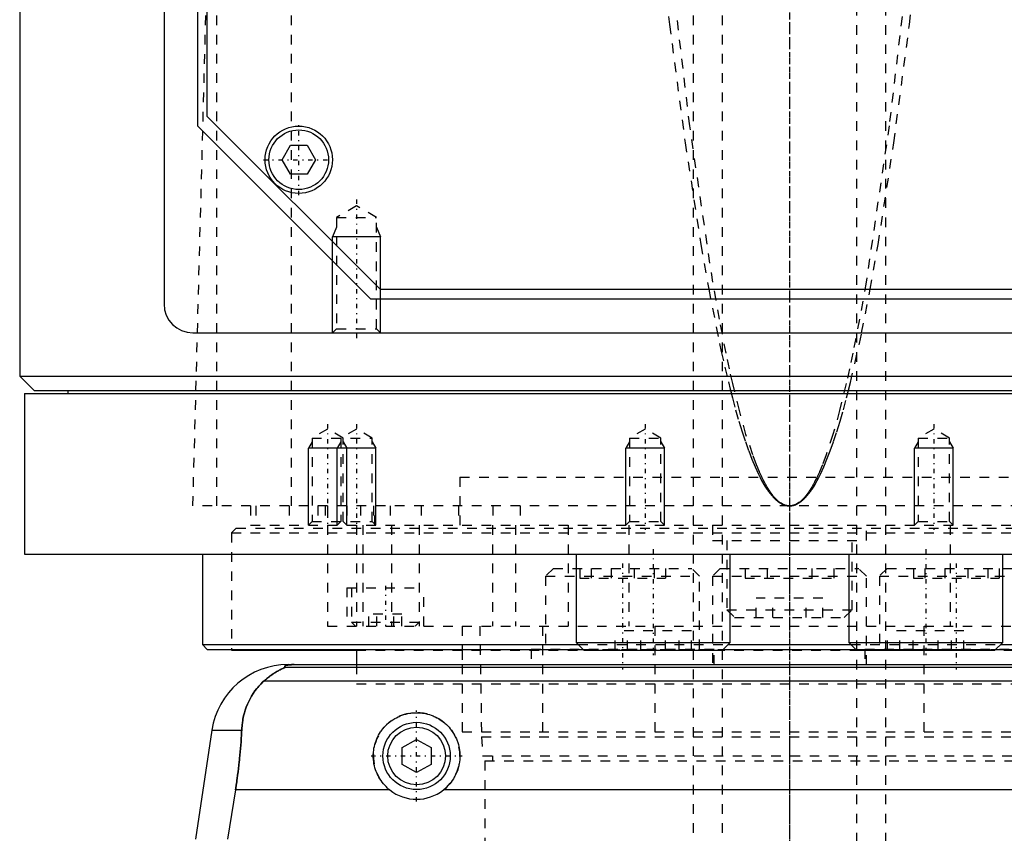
# Model space of a CAD drawing. Extents: x -90 to 90, y -137 to 442.
# Tile 3 of 9: x -80 to 22, y -18 to 67. Entities that reach past the tile are written whole.
import ezdxf

# ---------------------------------------------------------------- set-up
doc = ezdxf.new("R2010")
doc.units = 0
doc.linetypes.add('CENTER', pattern=[1.5, 0.45, -0.5, 0.05, -0.5])
doc.linetypes.add('DASHED', pattern=[2, 1, -1])
for name, color, linetype in [('AM_0', 7, 'CONTINUOUS'), ('AM_10', 7, 'CONTINUOUS'), ('AM_3', 7, 'DASHED'), ('AM_7', 7, 'CENTER')]:
    doc.layers.add(name, color=color, linetype=linetype)

msp = doc.modelspace()

# ---------------------------------------------------------------- linework, layer by layer
at = {"layer": 'AM_0', "color": 7, "linetype": 'CONTINUOUS'}
for p, q in [((-65, 292.5), (-65, 37.5)), ((-80, 291.5), (-80, 30)), ((-61.5, 56), (-61.5, 141.02)), ((-60.5, 57), (-60.5, 139.35)), ((-42.5, 39), (-60.5, 57)), ((-43.5, 38), (-61.5, 56)), ((-52.73, 52.5), (-51.87, 54)), ((-51.87, 54), (-50.13, 54)), ((-50.13, 54), (-49.27, 52.5)), ((-51.87, 51), (-52.73, 52.5)), ((-49.27, 52.5), (-50.13, 51)), ((-50.13, 51), (-51.87, 51)), ((42.5, 39), (-42.5, 39)), ((43.5, 38), (-43.5, 38)), ((-62, 34.5), (62, 34.5)), ((-80, 30), (-78.5, 28.5)), ((-80, 30), (80, 30)), ((-79.5, 28.2), (-79.5, 11.5)), ((-79.5, 28.2), (79.5, 28.2)), ((-78.5, 28.5), (78.5, 28.5)), ((-75, 28.5), (-75, 28.2)), ((-79.5, 11.5), (79.5, 11.5)), ((-61, 11.5), (-61, 2.08)), ((-22.16, 11.5), (-22.16, 2.3)), ((-6.16, 2.3), (-6.16, 11.5)), ((6.16, 11.5), (6.16, 2.3)), ((22.16, 2.3), (22.16, 11.5)), ((-61, 2.08), (-60.5, 1.58)), ((-61, 2.08), (-21.94, 2.08)), ((-22.16, 2.3), (-21.36, 1.5)), ((-22.16, 2.3), (-6.16, 2.3)), ((-6.96, 1.5), (-6.16, 2.3)), ((-6.38, 2.08), (6.38, 2.08)), ((6.16, 2.3), (6.96, 1.5)), ((6.16, 2.3), (22.16, 2.3)), ((21.36, 1.5), (22.16, 2.3)), ((21.94, 2.08), (61, 2.08)), ((-60.5, 1.58), (-21.44, 1.58)), ((-58, 1.58), (-58, 1.5)), ((-58, 1.5), (-45.03, 1.5)), ((-45, 1.58), (-45, 0)), ((-21.36, 1.5), (-6.96, 1.5)), ((-6.88, 1.58), (6.88, 1.58)), ((6.96, 1.5), (21.36, 1.5)), ((21.44, 1.58), (60.5, 1.58)), ((-52.11, 0), (52.11, 0)), ((-52.38, -0.25), (52.38, -0.25)), ((-54.6, -1.69), (54.6, -1.69)), ((-60.02, -6.81), (-61.72, -18.16)), ((-60.02, -6.81), (-56.93, -6.81)), ((-40.25, -8.63), (-38.75, -7.77)), ((-38.75, -7.77), (-37.25, -8.63)), ((-40.25, -10.37), (-40.25, -8.63)), ((-37.25, -8.63), (-37.25, -10.37)), ((-38.75, -11.23), (-40.25, -10.37)), ((-37.25, -10.37), (-38.75, -11.23)), ((-57.58, -13.03), (-58.39, -18.16)), ((-41.54, -13.03), (-57.58, -13.03)), ((35.96, -13.03), (-35.96, -13.03))]:
    msp.add_line(p, q, dxfattribs=at)
for points in [[(-51.49, 0, 0), (-51.5, 0, 0), (-51.51, 0, 0), (-51.52, 0, 0), (-51.52, 0, 0), (-51.53, 0, 0), (-51.53, 0, 0), (-51.54, 0, 0), (-51.55, 0, 0), (-51.56, 0, 0), (-51.57, 0, 0), (-51.57, 0, 0), (-51.58, 0, 0), (-51.59, 0, 0), (-51.6, 0, 0), (-51.6, 0, 0), (-51.61, 0, 0), (-51.62, 0, 0), (-51.63, 0, 0), (-51.63, 0, 0), (-51.64, 0, 0), (-51.65, 0, 0), (-51.65, 0, 0), (-51.66, 0, 0), (-51.67, 0, 0), (-51.67, 0, 0), (-51.68, 0, 0), (-51.68, 0, 0), (-51.69, 0, 0), (-51.7, 0, 0), (-51.7, 0, 0), (-51.71, 0, 0), (-51.72, 0, 0), (-51.72, 0, 0), (-51.73, 0, 0), (-51.73, 0, 0), (-51.74, 0, 0), (-51.75, 0, 0), (-51.76, 0, 0), (-51.76, -0.01, 0), (-51.77, -0.01, 0), (-51.77, -0.01, 0), (-51.78, -0.01, 0), (-51.78, -0.01, 0), (-51.79, -0.01, 0), (-51.8, -0.01, 0), (-51.8, -0.01, 0), (-51.81, -0.01, 0), (-51.81, -0.01, 0), (-51.82, -0.01, 0), (-51.82, -0.01, 0), (-51.84, -0.01, 0), (-51.87, -0.01, 0), (-51.89, -0.01, 0), (-51.91, -0.01, 0), (-51.93, -0.01, 0), (-51.96, -0.02, 0), (-51.99, -0.02, 0), (-52.01, -0.02, 0), (-52.04, -0.02, 0), (-52.05, -0.03, 0), (-52.06, -0.03, 0), (-52.08, -0.03, 0), (-52.1, -0.03, 0), (-52.1, -0.03, 0), (-52.11, -0.03, 0), (-52.13, -0.04, 0), (-52.15, -0.04, 0), (-52.15, -0.04, 0), (-52.16, -0.04, 0), (-52.17, -0.04, 0), (-52.19, -0.04, 0), (-52.23, -0.05, 0), (-52.3, -0.07, 0), (-52.35, -0.08, 0), (-52.39, -0.1, 0), (-52.41, -0.11, 0), (-52.42, -0.12, 0), (-52.43, -0.13, 0), (-52.45, -0.14, 0), (-52.45, -0.16, 0), (-52.45, -0.17, 0), (-52.45, -0.19, 0), (-52.44, -0.2, 0), (-52.44, -0.21, 0), (-52.43, -0.22, 0), (-52.41, -0.23, 0), (-52.39, -0.25, 0), (-52.38, -0.25, 0)], [(-52.38, -0.25, 0), (-52.38, -0.25, 0), (-52.38, -0.26, 0), (-52.38, -0.26, 0), (-52.38, -0.26, 0), (-52.38, -0.26, 0), (-52.38, -0.26, 0), (-52.38, -0.27, 0), (-52.38, -0.27, 0), (-52.38, -0.27, 0), (-52.39, -0.27, 0), (-52.39, -0.28, 0), (-52.39, -0.28, 0), (-52.4, -0.28, 0), (-52.41, -0.28, 0), (-52.41, -0.29, 0), (-52.42, -0.29, 0), (-52.43, -0.3, 0), (-52.43, -0.3, 0), (-52.44, -0.3, 0), (-52.45, -0.31, 0), (-52.46, -0.31, 0), (-52.46, -0.31, 0), (-52.47, -0.32, 0), (-52.48, -0.32, 0), (-52.49, -0.33, 0), (-52.5, -0.33, 0), (-52.5, -0.33, 0), (-52.51, -0.34, 0), (-52.53, -0.34, 0), (-52.54, -0.35, 0), (-52.55, -0.35, 0), (-52.57, -0.36, 0), (-52.57, -0.36, 0), (-52.58, -0.37, 0), (-52.6, -0.37, 0), (-52.61, -0.38, 0), (-52.66, -0.4, 0), (-52.76, -0.45, 0), (-52.88, -0.51, 0), (-53, -0.57, 0), (-53.06, -0.6, 0), (-53.13, -0.64, 0), (-53.27, -0.72, 0), (-53.43, -0.81, 0), (-53.59, -0.91, 0), (-53.76, -1.02, 0), (-53.94, -1.15, 0), (-54.03, -1.21, 0), (-54.12, -1.29, 0), (-54.31, -1.44, 0), (-54.5, -1.6, 0), (-54.6, -1.69, 0)], [(-54.6, -1.69, 0), (-54.72, -1.8, 0), (-54.94, -2.02, 0), (-55.16, -2.25, 0), (-55.26, -2.37, 0), (-55.36, -2.49, 0), (-55.55, -2.74, 0), (-55.73, -3, 0), (-55.9, -3.27, 0), (-56.06, -3.55, 0), (-56.2, -3.83, 0), (-56.27, -3.98, 0), (-56.33, -4.12, 0), (-56.45, -4.42, 0), (-56.55, -4.72, 0), (-56.65, -5.03, 0), (-56.73, -5.34, 0), (-56.8, -5.66, 0), (-56.82, -5.83, 0), (-56.85, -5.99, 0), (-56.89, -6.32, 0), (-56.92, -6.65, 0), (-56.93, -6.81, 0)], [(-41.54, -13.03, 0), (-41.62, -12.97, 0), (-41.77, -12.83, 0), (-41.92, -12.69, 0), (-41.99, -12.62, 0), (-42.06, -12.55, 0), (-42.2, -12.39, 0), (-42.33, -12.23, 0), (-42.45, -12.06, 0), (-42.57, -11.89, 0), (-42.67, -11.7, 0), (-42.72, -11.61, 0), (-42.77, -11.52, 0), (-42.86, -11.32, 0), (-42.95, -11.13, 0), (-43.02, -10.93, 0), (-43.08, -10.73, 0), (-43.13, -10.52, 0), (-43.15, -10.42, 0), (-43.18, -10.32, 0), (-43.21, -10.11, 0), (-43.23, -9.91, 0), (-43.24, -9.81, 0), (-43.25, -9.71, 0), (-43.25, -9.51, 0), (-43.25, -9.31, 0), (-43.24, -9.21, 0), (-43.23, -9.11, 0), (-43.21, -8.91, 0), (-43.18, -8.7, 0), (-43.14, -8.5, 0), (-43.09, -8.3, 0), (-43.03, -8.1, 0), (-42.99, -8.01, 0), (-42.96, -7.91, 0), (-42.88, -7.72, 0), (-42.8, -7.53, 0), (-42.7, -7.34, 0), (-42.6, -7.17, 0), (-42.49, -6.99, 0), (-42.43, -6.91, 0), (-42.37, -6.83, 0), (-42.25, -6.67, 0), (-42.12, -6.52, 0), (-41.98, -6.37, 0), (-41.84, -6.23, 0), (-41.7, -6.1, 0), (-41.62, -6.03, 0), (-41.54, -5.97, 0), (-41.38, -5.85, 0), (-41.21, -5.73, 0), (-41.03, -5.62, 0), (-40.85, -5.52, 0), (-40.67, -5.43, 0), (-40.57, -5.38, 0), (-40.47, -5.34, 0), (-40.28, -5.27, 0), (-40.08, -5.2, 0), (-39.87, -5.14, 0), (-39.67, -5.1, 0), (-39.46, -5.06, 0), (-39.36, -5.04, 0), (-39.26, -5.03, 0), (-39.05, -5.01, 0), (-38.85, -5, 0), (-38.75, -5, 0), (-38.65, -5, 0), (-38.45, -5.01, 0), (-38.24, -5.03, 0), (-38.14, -5.04, 0), (-38.04, -5.06, 0), (-37.83, -5.1, 0), (-37.63, -5.14, 0), (-37.42, -5.2, 0), (-37.22, -5.27, 0), (-37.03, -5.34, 0), (-36.93, -5.38, 0), (-36.83, -5.43, 0), (-36.65, -5.52, 0), (-36.47, -5.62, 0), (-36.29, -5.73, 0), (-36.12, -5.85, 0), (-35.96, -5.97, 0), (-35.88, -6.03, 0), (-35.8, -6.1, 0), (-35.66, -6.23, 0), (-35.52, -6.37, 0), (-35.38, -6.52, 0), (-35.25, -6.67, 0), (-35.13, -6.83, 0), (-35.07, -6.91, 0), (-35.01, -6.99, 0), (-34.9, -7.17, 0), (-34.8, -7.34, 0), (-34.7, -7.53, 0), (-34.62, -7.72, 0), (-34.54, -7.91, 0), (-34.51, -8.01, 0), (-34.47, -8.1, 0), (-34.41, -8.3, 0), (-34.36, -8.5, 0), (-34.32, -8.7, 0), (-34.29, -8.91, 0), (-34.27, -9.11, 0), (-34.26, -9.21, 0), (-34.25, -9.31, 0), (-34.25, -9.51, 0), (-34.25, -9.71, 0), (-34.26, -9.81, 0), (-34.27, -9.91, 0), (-34.29, -10.11, 0), (-34.32, -10.32, 0), (-34.35, -10.42, 0), (-34.37, -10.52, 0), (-34.42, -10.73, 0), (-34.48, -10.93, 0), (-34.55, -11.13, 0), (-34.64, -11.32, 0), (-34.73, -11.52, 0), (-34.78, -11.61, 0), (-34.83, -11.7, 0), (-34.93, -11.89, 0), (-35.05, -12.06, 0), (-35.17, -12.23, 0), (-35.3, -12.39, 0), (-35.44, -12.55, 0), (-35.51, -12.62, 0), (-35.58, -12.69, 0), (-35.73, -12.83, 0), (-35.88, -12.97, 0), (-35.96, -13.03, 0)], [(-56.93, -6.81, 0), (-56.94, -6.99, 0), (-56.96, -7.33, 0), (-56.98, -7.68, 0), (-56.99, -7.85, 0), (-57, -8.03, 0), (-57.03, -8.37, 0), (-57.06, -8.72, 0), (-57.09, -9.07, 0), (-57.12, -9.42, 0), (-57.15, -9.77, 0), (-57.17, -9.94, 0), (-57.19, -10.12, 0), (-57.23, -10.46, 0), (-57.27, -10.81, 0), (-57.31, -11.15, 0), (-57.36, -11.5, 0), (-57.4, -11.84, 0), (-57.43, -12.01, 0), (-57.45, -12.18, 0), (-57.5, -12.52, 0), (-57.55, -12.86, 0), (-57.58, -13.03, 0)]]:
    msp.add_polyline3d(points, dxfattribs=at)
for centre, radius in [((-51, 52.5), 3.5), ((-51, 52.5), 3.1), ((-38.75, -9.5), 3.5), ((-38.75, -9.5), 3)]:
    msp.add_circle(centre, radius, dxfattribs=at)
for centre, radius, start, end in [((-62, 37.5), 3, 180, 270), ((-52.11, -8), 8, 90, 171.467), ((-38.75, -9.5), 4.5, 231.7104, 308.2896)]:
    msp.add_arc(centre, radius, start, end, dxfattribs=at)
at = {"layer": 'AM_10', "color": 7, "linetype": 'CONTINUOUS'}
for p, q in [((-47.07, 45.5), (-47.5, 44.5)), ((-42.93, 45.5), (-42.5, 44.5)), ((-42.5, 44.5), (-47.5, 44.5)), ((-47.5, 34.5), (-47.5, 44.5)), ((-42.5, 34.5), (-42.5, 44.5)), ((-49.62, 23.16), (-50, 22.5)), ((-46.62, 23.16), (-47, 22.5)), ((-46.38, 23.16), (-46, 22.5)), ((-43.38, 23.16), (-43, 22.5)), ((-16.62, 23.16), (-17, 22.5)), ((-13.38, 23.16), (-13, 22.5)), ((13.38, 23.16), (13, 22.5)), ((16.62, 23.16), (17, 22.5)), ((-50, 14.5), (-50, 22.5)), ((-43, 22.5), (-50, 22.5)), ((-47, 14.5), (-47, 22.5)), ((-46, 14.5), (-46, 22.5)), ((-43, 14.5), (-43, 22.5)), ((-13, 22.5), (-17, 22.5)), ((-17, 14.5), (-17, 22.5)), ((-13, 14.5), (-13, 22.5)), ((17, 22.5), (13, 22.5)), ((13, 14.5), (13, 22.5)), ((17, 14.5), (17, 22.5))]:
    msp.add_line(p, q, dxfattribs=at)
at = {"layer": 'AM_3', "color": 6, "linetype": 'DASHED'}
for p, q in [((-7, 415.5), (-7, -110.5)), ((7, -110.5), (7, 415.5)), ((-10, 403.5), (-10, -70.5)), ((10, -70.5), (10, 403.5)), ((-51.74, 16.5), (-51.74, 77.05)), ((-59.5, 16.5), (-59.5, 75.49)), ((-62, 16.5), (-60.5, 73.35)), ((-45, 47.69), (-47.07, 46.5)), ((-42.93, 46.5), (-45, 47.69)), ((-47.07, 46.5), (-47.07, 34.93)), ((-47.07, 46.5), (-42.93, 46.5)), ((-42.93, 34.93), (-42.93, 46.5)), ((-8.39, 39.04), (-7.27, 33.39)), ((7.5, 34.51), (8.39, 39.04)), ((-47.07, 34.93), (-47.5, 34.5)), ((-47.07, 34.93), (-42.93, 34.93)), ((-42.5, 34.5), (-42.93, 34.93)), ((-6.17, 28.66), (-6.1, 28.39)), ((-48, 24.5), (-49.62, 23.56)), ((-49.62, 23.56), (-49.62, 14.88)), ((-49.62, 23.56), (-43.38, 23.56)), ((-46.38, 23.56), (-48, 24.5)), ((-45, 24.5), (-46.62, 23.56)), ((-46.62, 23.56), (-46.62, 14.88)), ((-46.38, 14.88), (-46.38, 23.56)), ((-43.38, 23.56), (-45, 24.5)), ((-43.38, 14.88), (-43.38, 23.56)), ((-15, 24.5), (-16.62, 23.56)), ((-16.62, 23.56), (-16.62, 14.88)), ((-16.62, 23.56), (-13.38, 23.56)), ((-13.38, 23.56), (-15, 24.5)), ((-13.38, 14.88), (-13.38, 23.56)), ((15, 24.5), (13.38, 23.56)), ((13.38, 23.56), (13.38, 14.88)), ((13.38, 23.56), (16.62, 23.56)), ((16.62, 23.56), (15, 24.5)), ((16.62, 14.88), (16.62, 23.56)), ((-34.25, 19.5), (34.25, 19.5)), ((-34.25, 19.5), (-34.25, 14.2)), ((-34.25, 19.5), (0, 19.5)), ((62, 16.5), (-62, 16.5)), ((-56, 16.5), (-56, 14.5)), ((-55.47, 16.5), (-55.47, 14.5)), ((-52, 16.5), (-52, 14.5)), ((-49, 16.5), (-49, 14.5)), ((-48.25, 16.5), (-48.25, 14.5)), ((-48, 16.5), (-48, 4)), ((-46, 16.5), (-46, 14.5)), ((-44.59, 16.5), (-44.59, 14.5)), ((-43.24, 16.5), (-43.24, 14.5)), ((-43.09, 14.5), (-43.09, 16.5)), ((-41.5, 16.5), (-41.5, 14.5)), ((-38.29, 16.5), (-38.29, 14.5)), ((-34.38, 16.5), (-34.38, 14.5)), ((-30.84, 16.5), (-30.84, 14.5)), ((-28, 16.5), (-28, 14.5)), ((-56, 14.5), (56, 14.5)), ((-49.62, 14.88), (-50, 14.5)), ((-49.62, 14.88), (-43.38, 14.88)), ((-46.62, 14.88), (-47, 14.5)), ((-46, 14.5), (-46.38, 14.88)), ((-45, 14.5), (-45, 4)), ((-44.34, 14.5), (-44.34, 4)), ((-43, 14.5), (-43.38, 14.88)), ((-41.36, 14.5), (-41.36, 4)), ((-38.5, 14.5), (-38.5, 4)), ((-30.85, 14.5), (-30.85, 4)), ((-28.48, 14.5), (-28.48, 4)), ((-23, 14.5), (-23, 4)), ((-16.62, 14.88), (-17, 14.5)), ((-16.7, 14.5), (-16.7, 4)), ((-16.62, 14.88), (-13.38, 14.88)), ((-13, 14.5), (-13.38, 14.88)), ((-8, 14.5), (-8, 12.9)), ((0, 14.5), (0, 4)), ((8, 12.9), (8, 14.5)), ((13.38, 14.88), (13, 14.5)), ((13.38, 14.88), (16.62, 14.88)), ((17, 14.5), (16.62, 14.88)), ((16.7, 14.5), (16.7, 4)), ((-57.5, 14.2), (-58, 13.7)), ((-58, 13.7), (-58, 1.58)), ((-58, 13.7), (58, 13.7)), ((-57.5, 14.2), (57.5, 14.2)), ((-8, 12.9), (8, 12.9)), ((-6.5, 12.9), (-6.5, 5.7)), ((6.5, 5.7), (6.5, 12.9)), ((-24.54, 10), (-25.34, 9.2)), ((-24.54, 10), (-10.14, 10)), ((-21.8, 10), (-21.8, 9)), ((-20.61, 10), (-20.61, 9)), ((-18.54, 10), (-18.54, 9)), ((-16.15, 10), (-16.15, 9)), ((-14.07, 10), (-14.07, 9)), ((-12.88, 10), (-12.88, 9)), ((-9.34, 9.2), (-10.14, 10)), ((-7.2, 10), (-8, 9.2)), ((-7.2, 10), (7.2, 10)), ((-4.62, 10), (-4.62, 9)), ((-2.31, 10), (-2.31, 9)), ((2.31, 10), (2.31, 9)), ((4.62, 10), (4.62, 9)), ((8, 9.2), (7.2, 10)), ((10.14, 10), (9.34, 9.2)), ((10.14, 10), (24.54, 10)), ((12.88, 10), (12.88, 9)), ((14.07, 10), (14.07, 9)), ((16.15, 10), (16.15, 9)), ((18.54, 10), (18.54, 9)), ((20.61, 10), (20.61, 9)), ((21.8, 10), (21.8, 9)), ((-25.34, 9.2), (-25.34, 1.6)), ((-25.34, 9.2), (-9.34, 9.2)), ((-21.8, 9), (-12.88, 9)), ((-9.34, 1.6), (-9.34, 9.2)), ((-8, 9.2), (-8, 0)), ((-8, 9.2), (8, 9.2)), ((-4.62, 9), (4.62, 9)), ((8, 0), (8, 9.2)), ((9.34, 9.2), (9.34, 1.6)), ((9.34, 9.2), (25.34, 9.2)), ((12.88, 9), (21.8, 9)), ((-46, 8), (-46, 4)), ((-46, 8), (-38, 8)), ((-45.5, 8), (-45.5, 4.4)), ((-38, 4), (-38, 8)), ((-3.46, 4.9), (-3.46, 6.9)), ((3.46, 6.9), (-3.46, 6.9)), ((-1.73, 4.9), (-1.73, 6.9)), ((1.73, 4.9), (1.73, 6.9)), ((3.46, 4.9), (3.46, 6.9)), ((-43.73, 4), (-43.73, 5.25)), ((-40.27, 5.25), (-43.73, 5.25)), ((-42.87, 4), (-42.87, 5.25)), ((-41.13, 4), (-41.13, 5.25)), ((-40.27, 4), (-40.27, 5.25)), ((-6.5, 5.7), (-5.7, 4.9)), ((-6.5, 5.7), (6.5, 5.7)), ((5.7, 4.9), (6.5, 5.7)), ((-45.5, 4.4), (-45.1, 4)), ((-45.5, 4.4), (-38.5, 4.4)), ((-38.9, 4), (-38.5, 4.4)), ((-5.7, 4.9), (5.7, 4.9)), ((-48, 4), (48, 4)), ((-34, 4), (-34, -7)), ((-32.18, 4), (-32, -7.5)), ((-25.65, 4), (-25.65, -7)), ((-18.12, 1.5), (-18.12, 3.5)), ((-10.19, 3.5), (-18.12, 3.5)), ((-16.83, 1.5), (-16.83, 3.5)), ((-15.44, 1.5), (-15.44, 3.5)), ((-13.98, 4), (-13.98, -7)), ((-12.87, 1.5), (-12.87, 3.5)), ((-11.48, 1.5), (-11.48, 3.5)), ((-10.19, 1.5), (-10.19, 3.5)), ((10.19, 1.5), (10.19, 3.5)), ((18.12, 3.5), (10.19, 3.5)), ((11.48, 1.5), (11.48, 3.5)), ((12.87, 1.5), (12.87, 3.5)), ((13.98, 4), (13.98, -7)), ((15.44, 1.5), (15.44, 3.5)), ((16.83, 1.5), (16.83, 3.5)), ((18.12, 1.5), (18.12, 3.5)), ((-21.94, 2.08), (-6.38, 2.08)), ((6.38, 2.08), (21.94, 2.08)), ((-45.03, 1.5), (-21.36, 1.5)), ((-34, 1.5), (-34, 0)), ((-26.84, 1.6), (-26.84, 0)), ((-26.84, 1.6), (-7.84, 1.6)), ((-21.44, 1.58), (-6.88, 1.58)), ((-17.73, 1.6), (-17.73, 1.5)), ((-17.73, 1.5), (45.03, 1.5)), ((-12.26, 1.5), (-12.26, 1.6)), ((-7.84, 0), (-7.84, 1.6)), ((6.88, 1.58), (21.44, 1.58)), ((7.84, 1.6), (7.84, 0)), ((7.84, 1.6), (26.84, 1.6)), ((12.26, 1.6), (12.26, 1.5)), ((17.73, 1.5), (17.73, 1.6)), ((-45, 0), (-45, -2)), ((-45, -2), (45, -2)), ((-45, -2), (45, -2)), ((-34, -7), (34, -7)), ((-32, -7.5), (-31.9, -9.5)), ((-32, -7.5), (32, -7.5)), ((-31.9, -9.5), (31.9, -9.5)), ((-31.65, -10), (-31.65, -19)), ((-31.65, -10), (31.65, -10)), ((-30.85, -9.5), (-30.85, -10))]:
    msp.add_line(p, q, dxfattribs=at)
for points in [[(-13.28, 73.35, 0), (-12.47, 66.56, 0), (-10.84, 54.26, 0), (-9.21, 43.68, 0), (-8.39, 39.04, 0)], [(0, 16.5, 0), (-0.01, 16.5, 0), (-0.03, 16.5, 0), (-0.05, 16.5, 0), (-0.06, 16.5, 0), (-0.07, 16.5, 0), (-0.09, 16.5, 0), (-0.11, 16.5, 0), (-0.13, 16.51, 0), (-0.14, 16.51, 0), (-0.16, 16.51, 0), (-0.17, 16.51, 0), (-0.18, 16.51, 0), (-0.2, 16.51, 0), (-0.22, 16.52, 0), (-0.24, 16.52, 0), (-0.26, 16.52, 0), (-0.28, 16.53, 0), (-0.29, 16.53, 0), (-0.3, 16.53, 0), (-0.32, 16.54, 0), (-0.34, 16.54, 0), (-0.35, 16.54, 0), (-0.36, 16.55, 0), (-0.38, 16.55, 0), (-0.4, 16.56, 0), (-0.41, 16.56, 0), (-0.42, 16.56, 0), (-0.43, 16.57, 0), (-0.45, 16.58, 0), (-0.47, 16.58, 0), (-0.49, 16.59, 0), (-0.51, 16.6, 0), (-0.52, 16.6, 0), (-0.53, 16.6, 0), (-0.55, 16.61, 0), (-0.57, 16.62, 0), (-0.59, 16.63, 0), (-0.61, 16.63, 0), (-0.63, 16.64, 0), (-0.64, 16.65, 0), (-0.65, 16.65, 0), (-0.67, 16.66, 0), (-0.69, 16.67, 0), (-0.75, 16.71, 0), (-0.87, 16.78, 0), (-0.99, 16.85, 0), (-1.04, 16.9, 0), (-1.1, 16.94, 0), (-1.22, 17.04, 0), (-1.33, 17.15, 0), (-1.45, 17.27, 0), (-1.56, 17.39, 0), (-1.68, 17.53, 0), (-1.74, 17.6, 0), (-1.8, 17.68, 0), (-1.91, 17.83, 0), (-2.03, 18, 0), (-2.09, 18.09, 0), (-2.14, 18.18, 0), (-2.26, 18.36, 0), (-2.38, 18.56, 0), (-2.43, 18.66, 0), (-2.49, 18.76, 0), (-2.61, 18.98, 0), (-2.72, 19.2, 0), (-2.84, 19.44, 0), (-2.95, 19.68, 0), (-3.07, 19.94, 0), (-3.13, 20.07, 0), (-3.19, 20.2, 0), (-3.3, 20.48, 0), (-3.42, 20.76, 0), (-3.82, 21.83, 0), (-4.52, 23.94, 0), (-5.21, 26.41, 0), (-5.9, 29.22, 0), (-6.24, 30.76, 0), (-6.59, 32.39, 0), (-7.28, 35.91, 0), (-7.97, 39.77, 0), (-10.36, 56.04, 0), (-12.4, 73.35, 0)], [(12.4, 73.35, 0), (10.36, 56.04, 0), (7.97, 39.77, 0), (7.28, 35.91, 0), (6.59, 32.39, 0), (6.24, 30.76, 0), (5.9, 29.22, 0), (5.21, 26.41, 0), (4.52, 23.94, 0), (3.82, 21.83, 0), (3.42, 20.76, 0), (3.3, 20.48, 0), (3.19, 20.2, 0), (3.13, 20.07, 0), (3.07, 19.94, 0), (2.95, 19.68, 0), (2.84, 19.44, 0), (2.72, 19.2, 0), (2.61, 18.98, 0), (2.49, 18.76, 0), (2.43, 18.66, 0), (2.38, 18.56, 0), (2.26, 18.36, 0), (2.14, 18.18, 0), (2.09, 18.09, 0), (2.03, 18, 0), (1.91, 17.83, 0), (1.8, 17.68, 0), (1.74, 17.6, 0), (1.68, 17.53, 0), (1.56, 17.39, 0), (1.45, 17.27, 0), (1.33, 17.15, 0), (1.22, 17.04, 0), (1.1, 16.94, 0), (1.04, 16.9, 0), (0.99, 16.85, 0), (0.87, 16.78, 0), (0.75, 16.71, 0), (0.64, 16.65, 0), (0.57, 16.62, 0), (0.55, 16.61, 0), (0.53, 16.6, 0), (0.52, 16.6, 0), (0.51, 16.6, 0), (0.49, 16.59, 0), (0.47, 16.58, 0), (0.45, 16.58, 0), (0.43, 16.57, 0), (0.42, 16.56, 0), (0.41, 16.56, 0), (0.4, 16.56, 0), (0.38, 16.55, 0), (0.36, 16.55, 0), (0.35, 16.54, 0), (0.34, 16.54, 0), (0.32, 16.54, 0), (0.3, 16.53, 0), (0.29, 16.53, 0), (0.28, 16.53, 0), (0.26, 16.52, 0), (0.24, 16.52, 0), (0.22, 16.52, 0), (0.2, 16.51, 0), (0.18, 16.51, 0), (0.17, 16.51, 0), (0.16, 16.51, 0), (0.14, 16.51, 0), (0.13, 16.51, 0), (0.11, 16.5, 0), (0.09, 16.5, 0), (0.07, 16.5, 0), (0.06, 16.5, 0), (0.05, 16.5, 0), (0.03, 16.5, 0), (0.01, 16.5, 0), (0, 16.5, 0)], [(8.39, 39.04, 0), (9.21, 43.68, 0), (10.84, 54.26, 0), (12.47, 66.56, 0), (13.28, 73.35, 0)], [(6.1, 28.39, 0), (6.34, 29.32, 0), (6.8, 31.29, 0), (7.27, 33.4, 0), (7.5, 34.51, 0)], [(-7.27, 33.39, 0), (-7.09, 32.55, 0), (-6.72, 30.93, 0), (-6.35, 29.4, 0), (-6.17, 28.66, 0)], [(-6.1, 28.39, 0), (-5.93, 27.74, 0), (-5.6, 26.49, 0), (-5.26, 25.32, 0), (-5.09, 24.76, 0), (-4.92, 24.22, 0), (-4.58, 23.19, 0), (-4.24, 22.24, 0), (-3.9, 21.36, 0), (-3.56, 20.55, 0), (-3.22, 19.81, 0), (-3.06, 19.47, 0), (-2.89, 19.15, 0), (-2.55, 18.57, 0), (-2.35, 18.26, 0), (-2.29, 18.17, 0), (-2.24, 18.09, 0), (-2.21, 18.05, 0), (-2.18, 18.01, 0), (-2.12, 17.93, 0), (-2.07, 17.86, 0), (-2.01, 17.79, 0), (-1.95, 17.71, 0), (-1.9, 17.64, 0), (-1.87, 17.61, 0), (-1.84, 17.58, 0), (-1.78, 17.51, 0), (-1.73, 17.45, 0), (-1.67, 17.39, 0), (-1.61, 17.33, 0), (-1.56, 17.27, 0), (-1.53, 17.24, 0), (-1.5, 17.22, 0), (-1.44, 17.16, 0), (-1.39, 17.11, 0), (-1.33, 17.06, 0), (-1.27, 17.02, 0), (-1.22, 16.97, 0), (-1.19, 16.95, 0), (-1.16, 16.93, 0), (-1.1, 16.89, 0), (-1.05, 16.85, 0), (-1.02, 16.83, 0), (-0.99, 16.81, 0), (-0.93, 16.78, 0), (-0.88, 16.75, 0), (-0.85, 16.73, 0), (-0.82, 16.71, 0), (-0.76, 16.69, 0), (-0.71, 16.66, 0), (-0.65, 16.63, 0), (-0.59, 16.61, 0), (-0.54, 16.59, 0), (-0.51, 16.58, 0), (-0.48, 16.57, 0), (-0.42, 16.56, 0), (-0.37, 16.54, 0), (-0.31, 16.53, 0), (-0.25, 16.52, 0), (-0.2, 16.51, 0), (-0.17, 16.51, 0), (-0.14, 16.51, 0), (-0.08, 16.5, 0), (-0.03, 16.5, 0), (0, 16.5, 0)], [(0, 16.5, 0), (0.03, 16.5, 0), (0.08, 16.5, 0), (0.14, 16.51, 0), (0.17, 16.51, 0), (0.2, 16.51, 0), (0.25, 16.52, 0), (0.31, 16.53, 0), (0.37, 16.54, 0), (0.42, 16.56, 0), (0.48, 16.57, 0), (0.51, 16.58, 0), (0.54, 16.59, 0), (0.59, 16.61, 0), (0.65, 16.63, 0), (0.71, 16.66, 0), (0.76, 16.69, 0), (0.82, 16.71, 0), (0.85, 16.73, 0), (0.88, 16.75, 0), (0.93, 16.78, 0), (0.99, 16.81, 0), (1.02, 16.83, 0), (1.05, 16.85, 0), (1.1, 16.89, 0), (1.16, 16.93, 0), (1.19, 16.95, 0), (1.22, 16.97, 0), (1.27, 17.02, 0), (1.33, 17.06, 0), (1.39, 17.11, 0), (1.44, 17.16, 0), (1.5, 17.22, 0), (1.53, 17.24, 0), (1.56, 17.27, 0), (1.61, 17.33, 0), (1.67, 17.39, 0), (1.73, 17.45, 0), (1.78, 17.51, 0), (1.84, 17.58, 0), (1.87, 17.61, 0), (1.9, 17.64, 0), (1.95, 17.71, 0), (2.01, 17.79, 0), (2.07, 17.86, 0), (2.12, 17.93, 0), (2.18, 18.01, 0), (2.21, 18.05, 0), (2.24, 18.09, 0), (2.29, 18.17, 0), (2.35, 18.26, 0), (2.55, 18.57, 0), (2.89, 19.15, 0), (3.06, 19.47, 0), (3.22, 19.81, 0), (3.56, 20.55, 0), (3.9, 21.36, 0), (4.24, 22.24, 0), (4.58, 23.19, 0), (4.92, 24.22, 0), (5.09, 24.76, 0), (5.26, 25.32, 0), (5.6, 26.49, 0), (5.93, 27.74, 0), (6.1, 28.39, 0)], [(-52.38, -0.25, 0), (-52.39, -0.25, 0), (-52.41, -0.23, 0), (-52.43, -0.22, 0), (-52.44, -0.21, 0), (-52.44, -0.2, 0), (-52.45, -0.19, 0), (-52.45, -0.17, 0), (-52.45, -0.16, 0), (-52.45, -0.14, 0), (-52.43, -0.13, 0), (-52.42, -0.12, 0), (-52.41, -0.11, 0), (-52.39, -0.1, 0), (-52.35, -0.08, 0), (-52.3, -0.07, 0), (-52.23, -0.05, 0), (-52.19, -0.04, 0), (-52.17, -0.04, 0), (-52.16, -0.04, 0), (-52.15, -0.04, 0), (-52.15, -0.04, 0), (-52.13, -0.04, 0), (-52.11, -0.03, 0), (-52.1, -0.03, 0), (-52.1, -0.03, 0), (-52.08, -0.03, 0), (-52.06, -0.03, 0), (-52.05, -0.03, 0), (-52.04, -0.02, 0), (-52.01, -0.02, 0), (-51.99, -0.02, 0), (-51.96, -0.02, 0), (-51.93, -0.01, 0), (-51.91, -0.01, 0), (-51.89, -0.01, 0), (-51.87, -0.01, 0), (-51.84, -0.01, 0), (-51.82, -0.01, 0), (-51.82, -0.01, 0), (-51.81, -0.01, 0), (-51.81, -0.01, 0), (-51.8, -0.01, 0), (-51.8, -0.01, 0), (-51.79, -0.01, 0), (-51.78, -0.01, 0), (-51.78, -0.01, 0), (-51.77, -0.01, 0), (-51.77, -0.01, 0), (-51.76, -0.01, 0), (-51.76, 0, 0), (-51.75, 0, 0), (-51.74, 0, 0), (-51.73, 0, 0), (-51.73, 0, 0), (-51.72, 0, 0), (-51.72, 0, 0), (-51.71, 0, 0), (-51.7, 0, 0), (-51.7, 0, 0), (-51.69, 0, 0), (-51.68, 0, 0), (-51.68, 0, 0), (-51.67, 0, 0), (-51.67, 0, 0), (-51.66, 0, 0), (-51.65, 0, 0), (-51.65, 0, 0), (-51.64, 0, 0), (-51.63, 0, 0), (-51.63, 0, 0), (-51.62, 0, 0), (-51.61, 0, 0), (-51.6, 0, 0), (-51.6, 0, 0), (-51.59, 0, 0), (-51.58, 0, 0), (-51.57, 0, 0), (-51.57, 0, 0), (-51.56, 0, 0), (-51.55, 0, 0), (-51.54, 0, 0), (-51.53, 0, 0), (-51.53, 0, 0), (-51.52, 0, 0), (-51.52, 0, 0), (-51.51, 0, 0), (-51.5, 0, 0), (-51.49, 0, 0)], [(-54.6, -1.69, 0), (-54.51, -1.61, 0), (-54.32, -1.45, 0), (-54.14, -1.31, 0), (-54.06, -1.24, 0), (-53.97, -1.17, 0), (-53.8, -1.05, 0), (-53.63, -0.94, 0), (-53.48, -0.84, 0), (-53.33, -0.75, 0), (-53.18, -0.67, 0), (-53.12, -0.63, 0), (-53.05, -0.59, 0), (-52.93, -0.53, 0), (-52.81, -0.48, 0), (-52.7, -0.42, 0), (-52.64, -0.4, 0), (-52.63, -0.39, 0), (-52.61, -0.38, 0), (-52.6, -0.38, 0), (-52.6, -0.37, 0), (-52.58, -0.37, 0), (-52.57, -0.36, 0), (-52.55, -0.35, 0), (-52.54, -0.35, 0), (-52.52, -0.34, 0), (-52.52, -0.34, 0), (-52.51, -0.33, 0), (-52.5, -0.33, 0), (-52.48, -0.32, 0), (-52.48, -0.32, 0), (-52.47, -0.32, 0), (-52.46, -0.31, 0), (-52.45, -0.31, 0), (-52.44, -0.3, 0), (-52.44, -0.3, 0), (-52.43, -0.3, 0), (-52.42, -0.29, 0), (-52.41, -0.29, 0), (-52.4, -0.28, 0), (-52.4, -0.28, 0), (-52.39, -0.28, 0), (-52.39, -0.28, 0), (-52.39, -0.27, 0), (-52.38, -0.27, 0), (-52.38, -0.27, 0), (-52.38, -0.26, 0), (-52.38, -0.26, 0), (-52.38, -0.26, 0), (-52.38, -0.26, 0), (-52.38, -0.26, 0), (-52.38, -0.25, 0), (-52.38, -0.25, 0)], [(-56.93, -6.81, 0), (-56.92, -6.65, 0), (-56.89, -6.32, 0), (-56.85, -5.99, 0), (-56.82, -5.83, 0), (-56.8, -5.66, 0), (-56.73, -5.34, 0), (-56.65, -5.03, 0), (-56.55, -4.72, 0), (-56.45, -4.42, 0), (-56.33, -4.12, 0), (-56.27, -3.97, 0), (-56.2, -3.83, 0), (-56.06, -3.55, 0), (-55.9, -3.27, 0), (-55.73, -3, 0), (-55.55, -2.74, 0), (-55.36, -2.49, 0), (-55.26, -2.37, 0), (-55.16, -2.25, 0), (-54.94, -2.02, 0), (-54.72, -1.8, 0), (-54.6, -1.69, 0)], [(-57.58, -13.03, 0), (-57.55, -12.86, 0), (-57.5, -12.52, 0), (-57.45, -12.18, 0), (-57.43, -12.01, 0), (-57.4, -11.84, 0), (-57.36, -11.5, 0), (-57.31, -11.15, 0), (-57.27, -10.81, 0), (-57.23, -10.46, 0), (-57.19, -10.12, 0), (-57.17, -9.94, 0), (-57.15, -9.77, 0), (-57.12, -9.42, 0), (-57.09, -9.07, 0), (-57.06, -8.72, 0), (-57.03, -8.37, 0), (-57, -8.03, 0), (-56.99, -7.85, 0), (-56.98, -7.68, 0), (-56.96, -7.33, 0), (-56.94, -6.99, 0), (-56.93, -6.81, 0)]]:
    msp.add_polyline3d(points, dxfattribs=at)
msp.add_arc((-38.75, -9.5), 4.5, 308.2896, 231.7104, dxfattribs=at)
at = {"layer": 'AM_7', "color": 4, "linetype": 'CENTER'}
for p, q in [((0, 441.8), (0, -136.8)), ((0, 317.3), (0, -16.93)), ((0, 242.7), (0, -37.19)), ((-51, 48.83), (-51, 56.17)), ((-54.67, 52.5), (-47.33, 52.5)), ((-45, 48.35), (-45, 33.84)), ((-48, 25), (-48, 14)), ((-45, 25), (-45, 14)), ((-15, 25), (-15, 14)), ((15, 25), (15, 14)), ((0, 20.48), (0, -81.35)), ((-14.16, 12), (-14.16, 1)), ((14.16, 12), (14.16, 1)), ((-17.34, 10.5), (-17.34, -0.5)), ((17.34, 10.5), (17.34, -0.5)), ((-42, 8.2), (-42, 3.8)), ((-38.75, -14.22), (-38.75, -4.77)), ((0, -7.96), (0, -41.79)), ((-43.48, -9.5), (-34.02, -9.5))]:
    msp.add_line(p, q, dxfattribs=at)

doc.saveas('drawing.dxf')
